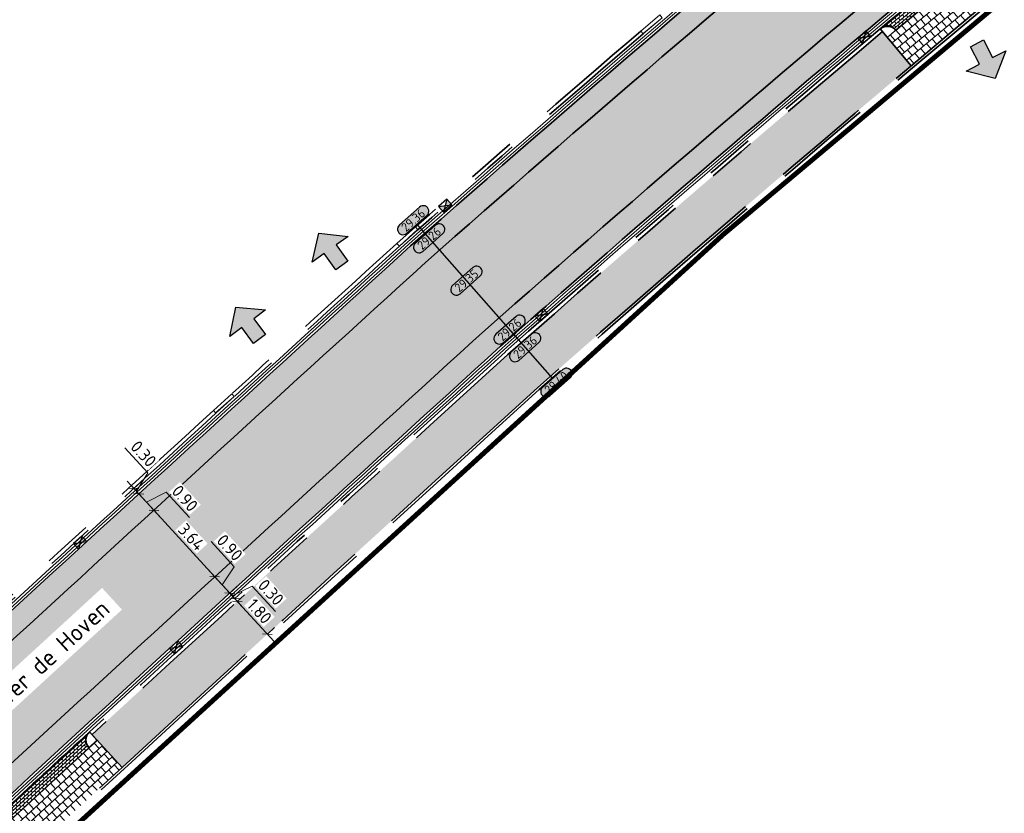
# Model space of a CAD drawing. Header units: metres. Extents: x 199937 to 201628, y 374508 to 375260.
# Tile 177 of 183: x 201449 to 201489, y 374812 to 374844. Entities that reach past the tile are written whole.
import ezdxf
from ezdxf.enums import TextEntityAlignment as Align

# ---------------------------------------------------------------- set-up
doc = ezdxf.new("R2010")
doc.units = ezdxf.units.M
doc.set_wipeout_variables(frame=1)
for name, pattern in [('VH-OPSLUITBAND_100X200', [16, 8, -2, 4, -2]), ('VH-TROTTOIRBAND_130-150', [15, 5, -2, 2, -2, 2, -2]), ('XX-PROJECTGRENS', [18, 12, -3, 0, -3])]:
    doc.linetypes.add(name, pattern=pattern)
doc.layers.add('000___INRIT-PIJL', color=252, linetype='Continuous')
doc.layers.add('N-WE-KG-GRENS_PROJECT-G', color=7, linetype='XX-PROJECTGRENS', lineweight=35, transparency=0.45)
for name, color, linetype, lineweight in [('N-WE-OG-HOOGTELIJN-G', 7, 'Continuous', 25), ('N-WE-RI-KOLK-S', 7, 'Continuous', 25), ('N-WE-VH-GOOT-G', 170, 'Continuous', 35), ('N-WE-VH-KANTOPSLUITING_OPSLUITBAND_100X200-G', 150, 'VH-OPSLUITBAND_100X200', 35), ('N-WE-VH-KANTOPSLUITING_TROTTOIRBAND_130 150-G', 210, 'VH-TROTTOIRBAND_130-150', 35), ('N-WE-VH-KANTOPSLUITING_TROTTOIRBAND_130 150_250_HOEKBLOK-S', 210, 'Continuous', 25), ('N-WE-VH-KANTOPSLUITING_TROTTOIRBAND_130 150_250_INRITVERLOOPBAND-G', 210, 'VH-TROTTOIRBAND_130-150', 35), ('N-WE-VH-KANTOPSLUITING_TROTTOIRBAND_130 150_250_INRITVERLOOPBAND-S', 210, 'Continuous', 25), ('N-WE-VH-KANTVERHARDING_STREKLAAG-G', 60, 'Continuous', 18), ('N-WE-VH-VERHARDING_BETONSTRAATSTEEN-G', 252, 'Continuous', 35), ('N-WE-VH-VERHARDING_TEGEL-A', 252, 'Continuous', 18), ('N-WE-VH-VERHARDING_TEGEL-G', 252, 'Continuous', 35), ('X-XX-AL-HOOGTELABEL-S', 7, 'Continuous', 25), ('X-XX-AL-M-200', 7, 'Continuous', 18), ('X-XX-AL-T35', 50, 'Continuous', 35)]:
    doc.layers.add(name, color=color, linetype=linetype, lineweight=lineweight)
for name, color, linetype, lineweight, true_color in [('N-WE-VH-VERHARDING_BETONSTRAATSTEEN_GRIJS-A', 7, 'Continuous', 18, 0xa6a6a6), ('N-WE-VH-VERHARDING_BETONSTRAATSTEEN_HEIDE-A', 7, 'Continuous', 0, 0x986657), ('N-WE-VH-VERHARDING_BETONSTRAATSTEEN_ROOD-A', 7, 'Continuous', 0, 0xa92c0a)]:
    doc.layers.add(name, color=color, linetype=linetype, lineweight=lineweight, true_color=true_color)
doc.styles.add('NLCS-ISO-ANNOTATIEF-T18', font='NLCS-ISO.ttf', dxfattribs={"height": 1.8})
doc.styles.add('NLCS-ISO-M200-T25', font='NLCS-ISO.ttf', dxfattribs={"height": 0.5})
doc.styles.add('NLCS-ISO-M200-T35', font='NLCS-ISO.ttf', dxfattribs={"height": 0.7000000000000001})
doc.dimstyles.new('NLCS-M200-T25-SCHRAP_L2_H1', dxfattribs={"dimscale": 0.2, "dimtxt": 2.5, "dimasz": 1.4, "dimexe": 2, "dimexo": 2, "dimgap": 0.7, "dimtad": 1, "dimzin": 0, "dimdsep": 46, "dimtxsty": 'NLCS-ISO-M200-T25', "dimblk": 'OBLIQUE', "dimcen": 0, "dimdle": 2, "dimclrd": 256, "dimclre": 256, "dimclrt": 256, "dimadec": 1, "dimazin": 0, "dimtfac": 1, "dimtdec": 3, "dimtofl": 0, "dimtmove": 0, "dimatfit": 3, "dimldrblk": 'OBLIQUE', "dimfxl": 2, "dimfxlon": 1, "dimtfillclr": 256, "dimtolj": 1, "dimtzin": 0, "dimlwd": -1, "dimlwe": -1, "dimarcsym": 0})
pattern_1 = [(131.98840534, (0, 0), (-0.2965746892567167, 0.01560300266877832), [0.63, -0.21]), (41.98840533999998, (-0.312177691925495, -0.2809716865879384), (-0.2965746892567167, 0.01560300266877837), [0.63, -0.21])]

# ---------------------------------------------------------------- blocks, each defined once
blk = doc.blocks.new('inrit')
h = blk.add_hatch(color=256)
h.dxf.hatch_style = 1
h.paths.add_polyline_path([(0.3000000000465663, 1), (-0.300000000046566, 1), (-0.3000000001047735, 1.799999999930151), (-0.900000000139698, 1.799999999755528), (-2.328301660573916e-10, 2.599999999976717), (0.9000000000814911, 1.799999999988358), (0.2999999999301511, 1.799999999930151)])
at = {"color": 3, "flags": 128}
blk.add_lwpolyline([(0.3000000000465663, 1), (-0.300000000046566, 1), (-0.3000000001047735, 1.799999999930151), (-0.900000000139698, 1.799999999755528), (-2.328301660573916e-10, 2.599999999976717), (0.9000000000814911, 1.799999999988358), (0.2999999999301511, 1.799999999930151), (0.3000000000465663, 1)], dxfattribs=at)
blk = doc.blocks.new('SVH-TROTTOIRBAND HOEKBLOK_130 150X250_R450_H90UITW_HD-MM')
at = {"linetype": 'Continuous', "lineweight": 0}
for q in [(450.0000000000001, 449.9999999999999), (0, 0)]:
    blk.add_line((8.266365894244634e-14, 450), q, dxfattribs=at)
for radius in [450, 430]:
    blk.add_arc((8.266365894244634e-14, 450), radius, 270, 0, dxfattribs=at)
blk = doc.blocks.new('SVH-TROTTOIRBAND INRITVERLOOPBAND_130 150X250_LINKS_L1000_HD-MM')
at = {"linetype": 'Continuous', "lineweight": 0}
blk.add_line((0, 20), (1000, 1.13686837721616e-13), dxfattribs=at)
blk.add_lwpolyline([(0, 0), (1000, 1.13686837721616e-13), (1000, 150.0000000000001), (0, 150)], close=True, dxfattribs=at)
blk = doc.blocks.new('SVH-TROTTOIRBAND INRITVERLOOPBAND_130 150X250_RECHTS_L1000_HD-MM')
at = {"linetype": 'Continuous', "lineweight": 0}
blk.add_line((0, 20), (-1000, 1.13686837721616e-13), dxfattribs=at)
blk.add_lwpolyline([(0, 0), (-1000, 1.13686837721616e-13), (-1000, 150.0000000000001), (0, 150)], close=True, dxfattribs=at)
blk = doc.blocks.new('*U283')
h = blk.add_hatch(color=253)
h.dxf.hatch_style = 1
edge = h.paths.add_edge_path()
edge.add_line((2.726055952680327, 1.132202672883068), (-2.726055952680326, 1.132202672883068))
edge.add_arc((-2.726055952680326, 0), 1.132202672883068, 90, 270)
edge.add_line((-2.726055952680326, -1.132202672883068), (2.726055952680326, -1.132202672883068))
edge.add_arc((2.726055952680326, 3.697785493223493e-32), 1.132202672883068, 270, 450)
blk.add_lwpolyline([(2.726055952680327, 1.132202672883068), (-2.726055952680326, 1.132202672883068, 0.9999999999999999), (-2.726055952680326, -1.132202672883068), (2.726055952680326, -1.132202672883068, 0.9999999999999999)], format="xyb", close=True)
at = {"style": 'NLCS-ISO-ANNOTATIEF-T18'}
blk.add_attdef('HGT', text='', height=1.8, dxfattribs=at).set_placement((-0.002853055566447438, -0.0004570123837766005), align=Align.MIDDLE_CENTER)
blk = doc.blocks.new('N-SRI-KOLK_STRAAT_450X300-SO')
h = blk.add_hatch(color=256)
h.dxf.hatch_style = 1
h.paths.add_polyline_path([(-7.127631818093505e-14, 0.7499999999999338), (-1.125000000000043, 1.49999999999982), (-1.125000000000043, 4.75175454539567e-14)])
h.paths.add_polyline_path([(1.1249999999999, 4.75175454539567e-14), (1.1249999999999, 1.49999999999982), (-7.122080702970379e-14, 0.7499999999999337)])
for p, q in [((-1.125000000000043, 4.75175454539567e-14), (1.1249999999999, 1.49999999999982)), ((1.1249999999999, 4.75175454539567e-14), (-1.125000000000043, 1.49999999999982))]:
    blk.add_line(p, q)
at = {"flags": 128}
blk.add_lwpolyline([(-1.125000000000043, 4.75175454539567e-14), (1.1249999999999, 4.75175454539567e-14), (1.1249999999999, 1.49999999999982), (-1.125000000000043, 1.49999999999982)], close=True, dxfattribs=at)
blk = doc.blocks.new('_Oblique')
at = {"color": 0, "linetype": 'ByBlock', "lineweight": -2}
blk.add_line((-0.5, -0.5), (0.5, 0.5), dxfattribs=at)
blk = doc.blocks.new('*D830')
at = {"layer": 'Defpoints', "color": 0, "transparency": 16777216}
for p in [(201454.5916098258, 374824.4095864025), (201457.0525787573, 374821.72112259), (201457.0525787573, 374821.72112259)]:
    blk.add_point(p, dxfattribs=at)
at = {"layer": 'X-XX-AL-M-200', "transparency": 16777216}
for p, q in [((201454.3215261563, 374824.7046369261), (201457.3226624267, 374821.4260720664)), ((201454.5916098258, 374824.4095864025), (201454.8866603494, 374824.679670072)), ((201457.0525787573, 374821.72112259), (201457.3476292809, 374821.9912062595))]:
    blk.add_line(p, q, dxfattribs=at)
at = {"layer": 'X-XX-AL-M-200', "transparency": 16777216, "xscale": 0.28, "yscale": 0.28, "zscale": 0.28}
for p, rotation in [((201454.5916098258, 374824.4095864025), 132.4703958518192), ((201457.0525787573, 374821.72112259), 312.4703958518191)]:
    blk.add_blockref('_Oblique', p, dxfattribs=dict(at, rotation=rotation))
at = {"layer": 'X-XX-AL-M-200', "transparency": 16777216, "insert": (201456.109768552, 374823.328686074), "char_height": 0.5, "attachment_point": 5, "rotation": 312.47039585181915, "style": 'NLCS-ISO-M200-T25', "bg_fill": 3, "box_fill_scale": 1.1, "bg_fill_color": 256, "bg_fill_true_color": 13158600, "bg_fill_transparency": 0}
blk.add_mtext('\\A1;3.64', dxfattribs=at)
blk = doc.blocks.new('*D831')
at = {"layer": 'Defpoints', "color": 0, "transparency": 16777216}
for p in [(201453.9624002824, 374825.0537497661), (201453.9839216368, 374825.073450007), (201454.5916098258, 374824.4095864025)]:
    blk.add_point(p, dxfattribs=at)
at = {"layer": 'X-XX-AL-M-200', "transparency": 16777216}
for p, q in [((201454.8616934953, 374824.1145358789), (201453.7138379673, 374825.3685005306)), ((201453.9839216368, 374825.073450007), (201454.2789721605, 374825.3435336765)), ((201454.2877657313, 374824.7415182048), (201455.0928725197, 374825.1356657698)), ((201455.0928725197, 374825.1356657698), (201456.0246611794, 374824.1177414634)), ((201454.5916098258, 374824.4095864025), (201454.8866603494, 374824.679670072))]:
    blk.add_line(p, q, dxfattribs=at)
at = {"layer": 'X-XX-AL-M-200', "transparency": 16777216, "xscale": 0.28, "yscale": 0.28, "zscale": 0.28}
for p, rotation in [((201453.9839216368, 374825.073450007), 132.4703958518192), ((201454.5916098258, 374824.4095864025), 312.4703958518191)]:
    blk.add_blockref('_Oblique', p, dxfattribs=dict(at, rotation=rotation))
at = {"layer": 'X-XX-AL-M-200', "transparency": 16777216, "insert": (201455.8464411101, 374824.8900351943), "char_height": 0.5, "attachment_point": 5, "rotation": 312.47039585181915, "style": 'NLCS-ISO-M200-T25', "bg_fill": 3, "box_fill_scale": 1.1, "bg_fill_color": 256, "bg_fill_true_color": 13158600, "bg_fill_transparency": 0}
blk.add_mtext('\\A1;0.90', dxfattribs=at)
blk = doc.blocks.new('*D832')
at = {"layer": 'Defpoints', "color": 0, "transparency": 16777216}
for p in [(201453.6718422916, 374825.1944851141), (201453.7813605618, 374825.2947360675), (201453.9624002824, 374825.0537497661)]:
    blk.add_point(p, dxfattribs=at)
at = {"layer": 'X-XX-AL-M-200', "transparency": 16777216}
for p, q in [((201454.3507105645, 374825.9199246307), (201453.4189219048, 374826.9378489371)), ((201454.2540053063, 374824.7783994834), (201453.5112768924, 374825.5897865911)), ((201453.8826410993, 374825.1840930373), (201454.3507105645, 374825.9199246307)), ((201453.7813605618, 374825.2947360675), (201454.0764110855, 374825.564819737)), ((201453.9839216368, 374825.073450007), (201454.2789721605, 374825.3435336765))]:
    blk.add_line(p, q, dxfattribs=at)
at = {"layer": 'X-XX-AL-M-200', "transparency": 16777216, "xscale": 0.28, "yscale": 0.28, "zscale": 0.28}
for p, rotation in [((201453.7813605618, 374825.2947360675), 132.4703958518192), ((201453.9839216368, 374825.073450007), 312.4703958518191)]:
    blk.add_blockref('_Oblique', p, dxfattribs=dict(at, rotation=rotation))
at = {"layer": 'X-XX-AL-M-200', "transparency": 16777216, "insert": (201454.1724904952, 374826.6922183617), "char_height": 0.5, "attachment_point": 5, "rotation": 312.47039585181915, "style": 'NLCS-ISO-M200-T25', "bg_fill": 3, "box_fill_scale": 1.1, "bg_fill_color": 256, "bg_fill_true_color": 13158600, "bg_fill_transparency": 0}
blk.add_mtext('\\A1;0.30', dxfattribs=at)
blk = doc.blocks.new('*D833')
at = {"layer": 'Defpoints', "color": 0, "transparency": 16777216}
for p in [(201457.0525787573, 374821.72112259), (201457.4356693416, 374820.8516516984), (201457.6602743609, 374821.0572508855)]:
    blk.add_point(p, dxfattribs=at)
at = {"layer": 'X-XX-AL-M-200', "transparency": 16777216}
for p, q in [((201457.837104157, 374822.1253737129), (201456.9053154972, 374823.1432980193)), ((201456.7824950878, 374822.0161731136), (201457.9303580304, 374820.7622003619)), ((201457.3564265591, 374821.3891867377), (201457.837104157, 374822.1253737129)), ((201457.0525787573, 374821.72112259), (201457.3476292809, 374821.9912062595)), ((201457.6602743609, 374821.0572508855), (201457.9553248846, 374821.327334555))]:
    blk.add_line(p, q, dxfattribs=at)
at = {"layer": 'X-XX-AL-M-200', "transparency": 16777216, "xscale": 0.28, "yscale": 0.28, "zscale": 0.28}
for p, rotation in [((201457.0525787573, 374821.72112259), 132.4703958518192), ((201457.6602743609, 374821.0572508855), 312.4703958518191)]:
    blk.add_blockref('_Oblique', p, dxfattribs=dict(at, rotation=rotation))
at = {"layer": 'X-XX-AL-M-200', "transparency": 16777216, "insert": (201457.6588840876, 374822.8976674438), "char_height": 0.5, "attachment_point": 5, "rotation": 312.47039585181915, "style": 'NLCS-ISO-M200-T25', "bg_fill": 3, "box_fill_scale": 1.1, "bg_fill_color": 256, "bg_fill_true_color": 13158600, "bg_fill_transparency": 0}
blk.add_mtext('\\A1;0.90', dxfattribs=at)
blk = doc.blocks.new('*D834')
at = {"layer": 'Defpoints', "color": 0, "transparency": 16777216}
for p in [(201457.4356693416, 374820.8516516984), (201457.8628371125, 374820.8359629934), (201457.6382479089, 374820.6303782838)]:
    blk.add_point(p, dxfattribs=at)
at = {"layer": 'X-XX-AL-M-200', "transparency": 16777216}
for p, q in [((201457.3901906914, 374821.3523014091), (201458.1329207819, 374820.5409124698)), ((201457.6602743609, 374821.0572508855), (201457.9553248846, 374821.327334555)), ((201457.7615557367, 374820.9466069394), (201458.5701183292, 374821.3369792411)), ((201458.5701183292, 374821.3369792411), (201459.501906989, 374820.3190549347)), ((201457.8628371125, 374820.8359629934), (201458.1578876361, 374821.1060466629))]:
    blk.add_line(p, q, dxfattribs=at)
at = {"layer": 'X-XX-AL-M-200', "transparency": 16777216, "xscale": 0.28, "yscale": 0.28, "zscale": 0.28}
for p, rotation in [((201457.6602743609, 374821.0572508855), 132.4703958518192), ((201457.8628371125, 374820.8359629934), 312.4703958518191)]:
    blk.add_blockref('_Oblique', p, dxfattribs=dict(at, rotation=rotation))
at = {"layer": 'X-XX-AL-M-200', "transparency": 16777216, "insert": (201459.3236869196, 374821.0913486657), "char_height": 0.5, "attachment_point": 5, "rotation": 312.47039585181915, "style": 'NLCS-ISO-M200-T25', "bg_fill": 3, "box_fill_scale": 1.1, "bg_fill_color": 256, "bg_fill_true_color": 13158600, "bg_fill_transparency": 0}
blk.add_mtext('\\A1;0.30', dxfattribs=at)
blk = doc.blocks.new('*D835')
at = {"layer": 'X-XX-AL-M-200', "transparency": 16777216}
for p, q in [((201457.6940274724, 374821.0203775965), (201459.449571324, 374819.1025491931)), ((201457.9641111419, 374820.7253270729), (201458.2591616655, 374820.9954107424)), ((201459.1794876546, 374819.3975997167), (201459.4745381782, 374819.6676833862))]:
    blk.add_line(p, q, dxfattribs=at)
at = {"layer": 'X-XX-AL-M-200', "transparency": 16777216, "xscale": 0.28, "yscale": 0.28, "zscale": 0.28}
for p, rotation in [((201457.9641111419, 374820.7253270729), 132.4703958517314), ((201459.1794876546, 374819.3975997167), 312.4703958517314)]:
    blk.add_blockref('_Oblique', p, dxfattribs=dict(at, rotation=rotation))
at = {"layer": 'X-XX-AL-M-200', "transparency": 16777216, "insert": (201458.8594736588, 374820.3247949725), "char_height": 0.5, "attachment_point": 5, "rotation": 312.4703958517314, "style": 'NLCS-ISO-M200-T25', "bg_fill": 3, "box_fill_scale": 1.1, "bg_fill_color": 256, "bg_fill_true_color": 13158600, "bg_fill_transparency": 0}
blk.add_mtext('\\A1;1.80', dxfattribs=at)
at = {"layer": 'Defpoints', "color": 0, "transparency": 16777216}
for p in [(201457.9641111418, 374820.7253270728), (201459.1794876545, 374819.3975997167), (201459.1794876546, 374819.3975997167)]:
    blk.add_point(p, dxfattribs=at)

msp = doc.modelspace()

# ---------------------------------------------------------------- hatches: boundary and pattern name
at = {"layer": 'N-WE-VH-VERHARDING_BETONSTRAATSTEEN_GRIJS-A'}
h = msp.add_hatch(dxfattribs=at)
h.set_pattern_fill('AVH-GRI_BSS_KEIFRMT_HALFST-SO', color=256, angle=129.68087348, pattern_type=2)
h.set_pattern_definition([(129.68087348, (201484.2512388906, 374843.5349055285), (-0.1478529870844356, 0.01376568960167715), [0.105, -0.105]), (219.68087348, (201484.2512388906, 374843.5349055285), (0.06704364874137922, -0.08080933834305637), [])])
h.paths.add_polyline_path([(201488.3915880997, 374846.9961923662, -0.4142150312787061), (201488.4505856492, 374847.6298494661, 0.001729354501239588), (201483.9615219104, 374843.879236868, -0.4142125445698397), (201484.5955692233, 374843.8246237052)])
h = msp.add_hatch(dxfattribs=at)
h.set_pattern_fill('AVH-GRI_BSS_KEIFRMT_HALFST-SO', color=256, angle=132.5777054, pattern_type=2)
h.set_pattern_definition([(132.5777054, (201445.6558950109, 374809.0059632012), (-0.148359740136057, 0.006275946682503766), [0.105, -0.105]), (222.5777054, (201445.6558950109, 374809.0059632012), (0.07104189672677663, -0.0773178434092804), [])])
h.paths.add_polyline_path([(201451.9556251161, 374814.8072916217, -0.4142135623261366), (201451.9825220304, 374815.4431190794, 0.0005290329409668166), (201445.3507292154, 374809.3366803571, -0.4142135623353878), (201445.9866121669, 374809.3111289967)])
at = {"layer": 'N-WE-VH-VERHARDING_BETONSTRAATSTEEN_HEIDE-A', "true_color": 0x986657}
h = msp.add_hatch(dxfattribs=at)
h.set_pattern_fill('AVH-HEI_BSS_KEIFRMT_KEPER-SO', color=25, scale=2, angle=131.98840534, pattern_type=2)
h.set_pattern_definition(pattern_1)
edge = h.paths.add_edge_path()
edge.add_line((201484.8169957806, 374850.9099111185), (201484.2385597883, 374851.5994248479))
edge.add_arc((202028.4027777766, 374196.8057144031), 851.3926822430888, 129.7281674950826, 131.4353428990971)
edge.add_arc((204334.3267325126, 371678.468340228), 4265.852602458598, 132.2706193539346, 132.8719117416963)
edge.add_line((201432.0041286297, 374804.8115601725), (201422.4542805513, 374795.9921764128))
edge.add_line((201422.4542805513, 374795.9921764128), (201423.0648873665, 374795.3309961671))
edge.add_line((201423.0648873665, 374795.3309961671), (201432.61559587, 374804.1511745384))
edge.add_arc((204334.326732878, 371678.4683398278), 4264.952603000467, 132.2707075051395, 132.8719274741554, ccw=False)
edge.add_arc((202028.4027781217, 374196.8057139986), 850.4926827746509, 129.7278867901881, 131.434901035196, ccw=False)
h = msp.add_hatch(dxfattribs=at)
h.set_pattern_fill('AVH-HEI_BSS_KEIFRMT_KEPER-SO', color=25, scale=2, angle=131.98840534, pattern_type=2)
h.set_pattern_definition(pattern_1)
edge = h.paths.add_edge_path()
edge.add_line((201487.737937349, 374847.4280577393), (201487.1595012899, 374848.1175715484))
edge.add_arc((202028.402778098, 374196.8057139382), 846.847932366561, 129.7267439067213, 131.4331039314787)
edge.add_arc((204334.3267334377, 371678.4683392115), 4261.307853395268, 132.2710652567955, 132.8719912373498)
edge.add_line((201435.0918695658, 374801.4767966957), (201425.5376756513, 374792.6533995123))
edge.add_line((201425.5376756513, 374792.6533995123), (201426.1482824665, 374791.9922192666))
edge.add_line((201426.1482824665, 374791.9922192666), (201435.7033372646, 374800.816411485))
edge.add_arc((204334.3267344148, 371678.4683381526), 4260.407854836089, 132.2711537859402, 132.8720069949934, ccw=False)
edge.add_arc((202028.402777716, 374196.8057143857), 845.9479317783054, 129.7264601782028, 131.432658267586, ccw=False)
at = {"layer": 'N-WE-VH-VERHARDING_BETONSTRAATSTEEN_ROOD-A'}
h = msp.add_hatch(dxfattribs=at)
h.set_pattern_fill('AVH-ROO_BSS_KEIFRMT_KEPER-SO', color=36, scale=2, angle=86.98840534, pattern_type=2)
h.set_pattern_definition([(86.98840534, (201425.5376756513, 374792.6533995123), (-0.1986769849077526, 0.2207429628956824), [0.63, -0.21]), (356.98840534, (201425.1182557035, 374792.6754654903), (-0.1986769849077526, 0.2207429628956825), [0.63, -0.21])])
edge = h.paths.add_edge_path()
edge.add_line((201487.1595012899, 374848.1175715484), (201484.8169957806, 374850.9099111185))
edge.add_arc((202028.4027780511, 374196.8057140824), 850.4926826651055, 129.727886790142, 131.4349010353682)
edge.add_arc((204334.3267329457, 371678.4683397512), 4264.952603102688, 132.2707075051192, 132.8719274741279)
edge.add_line((201432.6155958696, 374804.151174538), (201423.0648873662, 374795.3309961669))
edge.add_line((201423.0648873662, 374795.3309961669), (201423.1139904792, 374795.2778260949))
edge.add_line((201423.1139904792, 374795.2778260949), (201425.5376756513, 374792.6533995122))
edge.add_line((201425.5376756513, 374792.6533995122), (201435.0918695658, 374801.4767966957))
edge.add_arc((204334.3267345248, 371678.4683380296), 4261.307855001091, 132.2710652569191, 132.8719912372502, ccw=False)
edge.add_arc((202028.4027779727, 374196.8057140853), 846.847932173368, 129.7267439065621, 131.4331039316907, ccw=False)
at = {"layer": 'N-WE-VH-VERHARDING_TEGEL-A'}
h = msp.add_hatch(dxfattribs=at)
h.set_pattern_fill('AVH-TEGEL_300X300_HALFST-SO', color=256, angle=129.68087348, pattern_type=2)
h.set_pattern_definition([(129.68087348, (201484.2512388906, 374843.5349055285), (-0.3069951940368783, 0.1351071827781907), [0.3, -0.3]), (219.68087348, (201484.2512388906, 374843.5349055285), (0.1915532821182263, -0.2308838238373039), [])])
h.paths.add_polyline_path([(201489.695653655, 374846.1291352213), (201488.7379138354, 374847.2835222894), (201488.3915880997, 374846.9961923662), (201484.5955692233, 374843.8246237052), (201484.2512388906, 374843.5349055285), (201485.2169553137, 374842.3871506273, -0.001728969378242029)])
h = msp.add_hatch(dxfattribs=at)
h.set_pattern_fill('AVH-TEGEL_300X300_HALFST-SO', color=256, scale=5, angle=39.8044501, pattern_type=2)
h.set_pattern_definition([(39.8044501, (201324.2607280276, 374708.3205235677), (0.1344447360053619, 0.307285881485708), [0.3, -0.3]), (129.8044501, (201324.2607280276, 374708.3205235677), (-0.2304701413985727, -0.1920508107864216), [])])
edge = h.paths.add_edge_path()
edge.add_line((201452.0840104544, 374815.3326650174), (201453.3018715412, 374814.0072162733))
edge.add_arc((204334.3267340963, 371678.4683384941), 4258.157854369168, 132.271375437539, 132.5777054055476, ccw=False)
edge.add_arc((202028.5262409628, 374196.6635400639), 843.8862252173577, 130.0771236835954, 131.431437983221, ccw=False)
edge.add_line((201485.2169553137, 374842.3871506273), (201484.0580934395, 374843.7644590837))
edge.add_arc((202028.4027779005, 374196.8057141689), 845.4979320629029, 130.0769246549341, 131.4324351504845)
edge.add_arc((204334.3267332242, 371678.4683394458), 4259.957853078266, 132.2711980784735, 132.5777054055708)
h = msp.add_hatch(dxfattribs=at)
h.set_pattern_fill('AVH-TEGEL_300X300_HALFST-SO', color=256, angle=132.5777054, pattern_type=2)
h.set_pattern_definition([(132.5777054, (201445.6558950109, 374809.0059632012), (-0.3134309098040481, 0.1194197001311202), [0.3, -0.3]), (222.5777054, (201445.6558950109, 374809.0059632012), (0.2029768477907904, -0.2209081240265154), [])])
h.paths.add_polyline_path([(201453.3018715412, 374814.0072162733), (201452.2869873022, 374815.1117568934), (201451.9556251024, 374814.8072916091), (201445.9866121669, 374809.3111289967), (201445.6558950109, 374809.0059632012), (201446.6731143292, 374807.9035726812, -0.0005290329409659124)])

# ---------------------------------------------------------------- linework, layer by layer
at = {"layer": 'N-WE-KG-GRENS_PROJECT-G', "const_width": 0.2}
msp.add_lwpolyline([(201439.4621770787, 374979.5261280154), (201492.1790662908, 374868.6795140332, 0.5255248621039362), (201499.1173922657, 374866.9516391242), (201509.4342357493, 374873.5955944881, -0.07291616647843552), (201518.823211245, 374878.069786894), (201527.0470906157, 374881.2399231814), (201530.9059065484, 374871.5719258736), (201514.3318403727, 374863.9328418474, 0.05342277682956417), (201499.7170420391, 374854.1030272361), (201477.6041772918, 374835.5521316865), (201435.0933453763, 374796.7361576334)], format="xyb", dxfattribs=at)
at = {"layer": 'N-WE-OG-HOOGTELIJN-G'}
msp.add_lwpolyline([(201465.2499072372, 374835.9416934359), (201470.7005093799, 374829.7556716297)], dxfattribs=at)
at = {"layer": 'N-WE-VH-GOOT-G'}
for points in [[(201485.0080309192, 374852.2381277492, 0.007742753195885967), (201464.9728576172, 374835.0973596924, 0.002623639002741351), (201432.0041286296, 374804.8115601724), (201421.7196358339, 374795.3137243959)], [(201488.5074300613, 374848.066734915, 0.007740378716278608), (201468.6057712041, 374831.041644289, 0.002621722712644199), (201435.703337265, 374800.8164114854), (201425.4136377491, 374791.3137672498)]]:
    msp.add_lwpolyline(points, format="xyb", dxfattribs=at)
at = {"layer": 'N-WE-VH-KANTOPSLUITING_OPSLUITBAND_100X200-G'}
for points in [[(201354.4711253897, 374635.5437827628), (201322.4843430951, 374701.9610366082, -0.3770926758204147), (201324.2607280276, 374708.3205235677), (201349.9268229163, 374725.0337018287, 0.03086709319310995), (201364.972746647, 374736.2107439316), (201404.9020720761, 374769.8858837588, 0.0115299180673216), (201418.7154571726, 374782.0652230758), (201437.23200691, 374799.1654488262, -0.002620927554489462), (201470.1070218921, 374829.3656317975, -0.008043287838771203), (201490.7480674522, 374847.0008350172), (201500.315916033, 374855.027343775, -0.04418964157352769), (201510.8810093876, 374862.4066946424), (201510.9591788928, 374862.4515941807), (201514.5648008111, 374864.4686794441), (201520.2566502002, 374867.1399796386), (201530.617597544, 374871.9184724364)], [(201354.5612212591, 374635.5871732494), (201322.5744389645, 374702.0044270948, -0.3770926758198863), (201324.3152961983, 374708.236724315), (201349.981391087, 374724.9499025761, 0.03086709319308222), (201365.0372167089, 374736.1343004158), (201404.9665010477, 374769.8094055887, 0.01152988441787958), (201418.7833038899, 374781.9917600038), (201437.299947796, 374799.0920727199, -0.002620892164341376), (201470.1737437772, 374829.2911420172, -0.008043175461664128), (201490.8120664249, 374846.9239958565), (201500.3801860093, 374854.9507319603, -0.04418964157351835), (201510.9308165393, 374862.3199810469), (201511.0084952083, 374862.3645986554), (201514.6105128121, 374864.3796675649), (201520.2988338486, 374867.049311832), (201530.6594781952, 374871.8276648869)]]:
    msp.add_lwpolyline(points, format="xyb", dxfattribs=at)
at = {"layer": 'N-WE-VH-KANTOPSLUITING_TROTTOIRBAND_130 150-G'}
for points in [[(201483.9615207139, 374843.8792358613, 0.005914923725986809), (201468.8059387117, 374830.8181766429, 0.001337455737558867), (201451.9825220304, 374815.4431190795, 0.001337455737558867)], [(201484.0580934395, 374843.7644590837, 0.005914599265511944), (201468.9060223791, 374830.7064427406, 0.001337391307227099), (201452.0840104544, 374815.3326650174, 0.001337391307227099)], [(201474.2835944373, 374843.7893973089, 0.003545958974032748), (201465.1629679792, 374835.8650793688)], [(201474.381101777, 374843.6754134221, 0.003545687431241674), (201465.2627761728, 374835.7531015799)], [(201456.999210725, 374828.4404398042, 0.0007267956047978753), (201447.8538408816, 374820.0622257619)], [(201457.1003659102, 374828.3296804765, 0.0007267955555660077), (201447.9553182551, 374819.9517615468)]]:
    msp.add_lwpolyline(points, format="xyb", dxfattribs=at)
at = {"layer": 'N-WE-VH-KANTOPSLUITING_TROTTOIRBAND_130 150_250_INRITVERLOOPBAND-G'}
for points in [[(201464.4164626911, 374835.1996998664, 0.0005265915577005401), (201457.7376067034, 374829.1148071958)], [(201464.5162693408, 374835.0877238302, 0.0005256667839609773), (201457.8387618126, 374829.0040477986)]]:
    msp.add_lwpolyline(points, format="xyb", dxfattribs=at)
at = {"layer": 'N-WE-VH-KANTVERHARDING_STREKLAAG-G'}
for points in [[(201484.8794888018, 374852.3913539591, 0.007742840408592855), (201464.8394097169, 374835.2463354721, 0.002623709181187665), (201431.8682470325, 374804.9583125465), (201421.5839454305, 374795.4606533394)], [(201484.9437598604, 374852.3147408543, 0.00774279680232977), (201464.9061336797, 374835.1718475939, 0.00262367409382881), (201431.9361878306, 374804.884936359), (201421.6517906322, 374795.3871888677)], [(201488.5717011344, 374847.9901217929, 0.007740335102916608), (201468.6724937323, 374830.9671550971, 0.002621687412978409), (201435.7712781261, 374800.7430353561), (201425.4814829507, 374791.240302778)], [(201488.6359722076, 374847.9135086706, 0.007740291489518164), (201468.7392162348, 374830.8926658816, 0.002621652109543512), (201435.8392189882, 374800.6696592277), (201425.5493281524, 374791.1668383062)]]:
    msp.add_lwpolyline(points, format="xyb", dxfattribs=at)
at = {"layer": 'N-WE-VH-VERHARDING_BETONSTRAATSTEEN-G'}
for points in [[(201484.8169957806, 374850.9099111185, 0.007448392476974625), (201465.573371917, 374834.4269675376, 0.002623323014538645), (201432.6155958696, 374804.151174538), (201423.0648873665, 374795.3309961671)], [(201487.1595012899, 374848.1175715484, 0.007445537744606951), (201468.0052673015, 374831.7120459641, 0.00262204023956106), (201435.0918695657, 374801.4767966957), (201425.5376756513, 374792.6533995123)], [(201483.9615219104, 374843.879236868, -0.4142125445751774), (201484.5955692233, 374843.8246237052), (201488.3915880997, 374846.9961923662, -0.4142135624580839), (201488.4505839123, 374847.6298480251, 0.001729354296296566), (201483.9615207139, 374843.8792358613)]]:
    msp.add_lwpolyline(points, format="xyb", dxfattribs=at)
msp.add_lwpolyline([(201445.3507292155, 374809.3366803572, -0.4142135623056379), (201445.9866121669, 374809.3111289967), (201451.9556251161, 374814.8072916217, -0.4142135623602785), (201451.9825220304, 374815.4431190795, 0.0005290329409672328)], format="xyb", close=True, dxfattribs=at)
at = {"layer": 'N-WE-VH-VERHARDING_TEGEL-G'}
for points in [[(201483.9615207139, 374843.8792358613), (201485.2169553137, 374842.3871506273)], [(201451.9825220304, 374815.4431190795), (201453.3018715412, 374814.0072162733)]]:
    msp.add_lwpolyline(points, dxfattribs=at)

# ---------------------------------------------------------------- block references
at = {"layer": '000___INRIT-PIJL'}
for p, rotation in [((201487.4193991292, 374844.1814954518, 29.49697656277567), 207.0832222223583), ((201462.7696151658, 374833.4988867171), 35.61733677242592), ((201459.4543490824, 374830.5288533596), 36.45767277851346)]:
    msp.add_blockref('inrit', p, dxfattribs=dict(at, rotation=rotation))
at = {"layer": 'N-WE-RI-KOLK-S', "xscale": 0.2, "yscale": 0.2, "zscale": 0.2}
for p, rotation in [((201483.4137681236, 374843.4179660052), 40.07712367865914), ((201466.2737713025, 374836.8423816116), 221.3086314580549), ((201470.3616727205, 374832.1879219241), 41.26487513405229), ((201451.5055333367, 374823.2099768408), 222.3068149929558), ((201455.5902289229, 374818.7541638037), 42.50686810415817)]:
    msp.add_blockref('N-SRI-KOLK_STRAAT_450X300-SO', p, dxfattribs=dict(at, rotation=rotation))
at = {"layer": 'N-WE-VH-KANTOPSLUITING_TROTTOIRBAND_130 150_250_HOEKBLOK-S'}
for p, xscale, yscale, zscale, rotation in [((201484.5955692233, 374843.8246237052), 0.0009999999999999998, 0.0009999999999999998, 0.0009999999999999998, 130.0771236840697), ((201451.9825220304, 374815.4431190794), 0.001, 0.001, 0.001, 222.5777054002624)]:
    msp.add_blockref('SVH-TROTTOIRBAND HOEKBLOK_130 150X250_R450_H90UITW_HD-MM', p, dxfattribs=dict(at, xscale=xscale, yscale=yscale, zscale=zscale, rotation=rotation))
at = {"layer": 'N-WE-VH-KANTOPSLUITING_TROTTOIRBAND_130 150_250_INRITVERLOOPBAND-S'}
for name, p, xscale, yscale, zscale, rotation in [('SVH-TROTTOIRBAND INRITVERLOOPBAND_130 150X250_LINKS_L1000_HD-MM', (201474.3811017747, 374843.6754134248), 0.001, 0.001, 0.001, 40.54528277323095), ('SVH-TROTTOIRBAND INRITVERLOOPBAND_130 150X250_RECHTS_L1000_HD-MM', (201465.2627762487, 374835.7531014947), 0.0009999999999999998, 0.0009999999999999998, 0.0009999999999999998, 41.71130530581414), ('SVH-TROTTOIRBAND INRITVERLOOPBAND_130 150X250_LINKS_L1000_HD-MM', (201457.1003658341, 374828.329680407), 0.001, 0.001, 0.001, 42.40504378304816)]:
    msp.add_blockref(name, p, dxfattribs=dict(at, xscale=xscale, yscale=yscale, zscale=zscale, rotation=rotation))
at = {"layer": 'X-XX-AL-HOOGTELABEL-S', "xscale": 0.2, "yscale": 0.2, "zscale": 0.2, "rotation": 41.39195545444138}
for p, values in [((201465.0743225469, 374836.1394923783), {'HGT': '29.36'}), ((201465.7214746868, 374835.4064999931), {'HGT': '29.26'}), ((201467.2290029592, 374833.6955692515), {'HGT': '29.35'}), ((201468.973607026, 374831.7155753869), {'HGT': '29.26'}), ((201469.6027349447, 374831.0015627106), {'HGT': '29.36'}), ((201470.8653678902, 374829.5689813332), {'HGT': '29.40'})]:
    msp.add_blockref('*U283', p, dxfattribs=at).add_auto_attribs(values)

# ---------------------------------------------------------------- next in the draw order: dimensions: what is measured, and where the dimension line sits
at = {"layer": 'X-XX-AL-M-200'}
dim = msp.add_aligned_dim(p1=(201454.5916098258, 374824.4095864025), p2=(201457.0525787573, 374821.72112259), distance=0, dimstyle='NLCS-M200-T25-SCHRAP_L2_H1', override={"dimtfill": 1}, dxfattribs=at)
dim.commit()
dim.dimension.update_dxf_attribs({"geometry": '*D830', "text_midpoint": (201456.109768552, 374823.328686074)})

# ---------------------------------------------------------------- next in the draw order: wipeouts: each hides what was drawn before it
msp.add_wipeout([(201447.73026694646, 374815.2799132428), (201453.3001719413, 374820.3916407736), (201452.49518959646, 374821.2687757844), (201446.92528460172, 374816.1570482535)]).dxf.layer = 'X-XX-AL-T35'

# ---------------------------------------------------------------- next in the draw order: texts
at = {"layer": 'X-XX-AL-T35', "style": 'NLCS-ISO-M200-T35'}
msp.add_text('Achter de Hoven', height=0.7, rotation=42.54386301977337, dxfattribs=at).set_placement((201447.693183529, 374815.5791371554))

# ---------------------------------------------------------------- next in the draw order: dimensions: what is measured, and where the dimension line sits
at = {"layer": 'X-XX-AL-M-200'}
for base, p1, p2, picture, middle in [((201453.9839216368, 374825.073450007), (201454.5916098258, 374824.4095864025), (201453.9624002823, 374825.0537497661), '*D831', (201455.187401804, 374825.0323980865)), ((201457.6602743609, 374821.0572508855), (201457.0525787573, 374821.72112259), (201457.4356693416, 374820.8516516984), '*D833', (201457.7425748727, 374822.2286413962))]:
    dim = msp.add_linear_dim(base=base, p1=p1, p2=p2, angle=132.4703958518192, dimstyle='NLCS-M200-T25-SCHRAP_L2_H1', override={"dimtmove": 1, "dimtfill": 1}, dxfattribs=at)
    dim.commit()
    dim.dimension.update_dxf_attribs({"geometry": picture, "text_midpoint": middle, "dimtype": 160})

# ---------------------------------------------------------------- next in the draw order: dimensions: what is measured, and where the dimension line sits
dim = msp.add_linear_dim(base=(201453.7813605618, 374825.2947360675), p1=(201453.9624002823, 374825.0537497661), p2=(201453.6718422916, 374825.1944851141), angle=132.4703958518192, dimstyle='NLCS-M200-T25-SCHRAP_L2_H1', override={"dimtmove": 1, "dimtfill": 1}, dxfattribs=at)
dim.commit()
dim.dimension.update_dxf_attribs({"geometry": '*D832', "text_midpoint": (201454.2561812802, 374826.023192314), "dimtype": 160})
dim = msp.add_linear_dim(base=(201457.8628371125, 374820.8359629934), p1=(201457.4356693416, 374820.8516516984), p2=(201457.6382479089, 374820.6303782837), angle=132.4703958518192, dimstyle='NLCS-M200-T25-SCHRAP_L2_H1', override={"dimtmove": 1, "dimtfill": 1}, dxfattribs=at)
dim.commit()
dim.dimension.update_dxf_attribs({"geometry": '*D834', "text_midpoint": (201458.952321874, 374821.4970431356)})

# ---------------------------------------------------------------- next in the draw order: dimensions: what is measured, and where the dimension line sits
dim = msp.add_aligned_dim(p1=(201457.9641111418, 374820.7253270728), p2=(201459.1794876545, 374819.3975997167), distance=6.44031741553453e-11, dimstyle='NLCS-M200-T25-SCHRAP_L2_H1', override={"dimtfill": 1}, dxfattribs=at)
dim.commit()
dim.dimension.update_dxf_attribs({"geometry": '*D835', "text_midpoint": (201458.8594736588, 374820.3247949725)})

doc.saveas('drawing.dxf')
